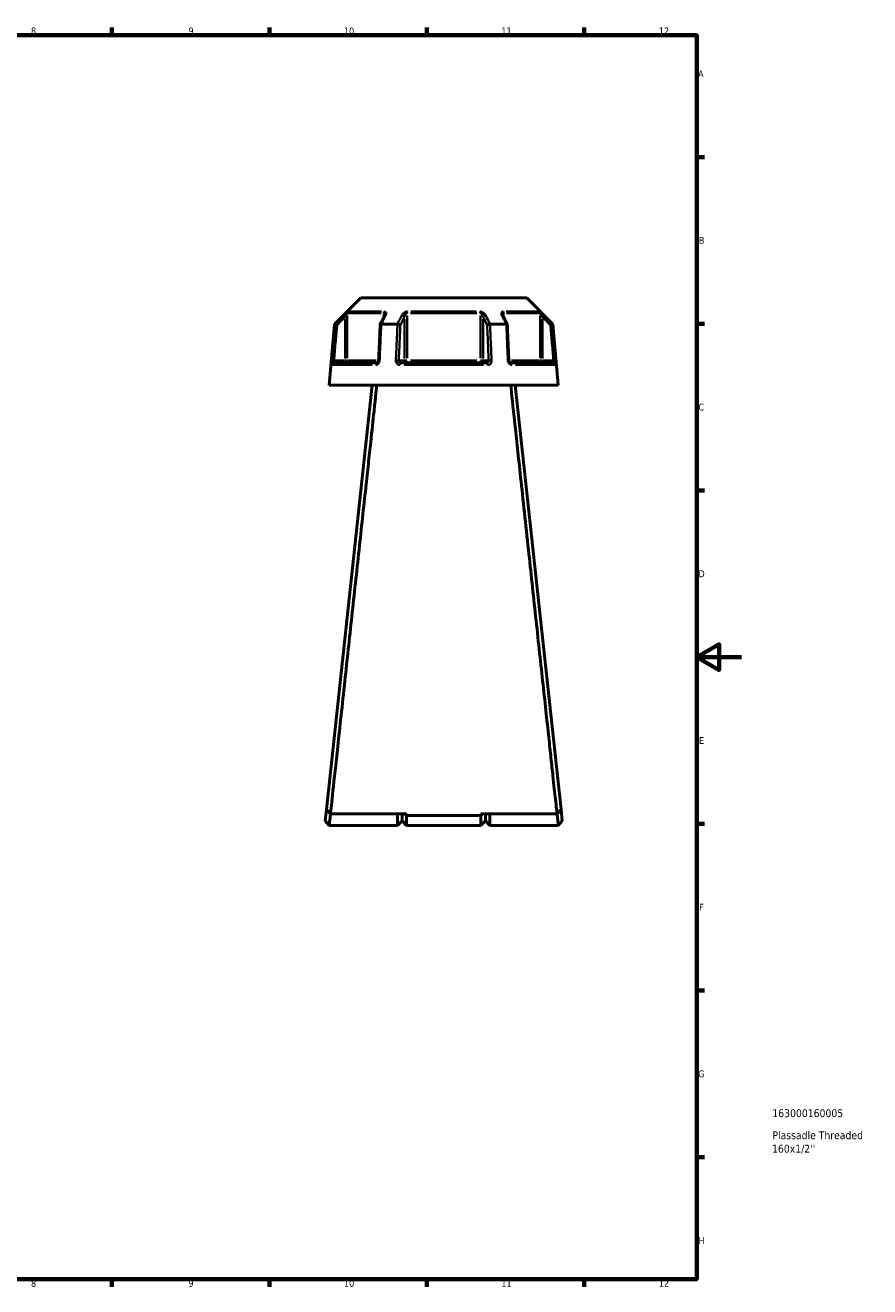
# Model space of a CAD drawing. Header units: millimetres. Extents: x 0 to 898, y 0 to 863.
# Tile 14 of 15: x 522 to 898, y 17 to 578. Entities that reach past the tile are written whole.
import ezdxf

# ---------------------------------------------------------------- set-up
doc = ezdxf.new("R2010")
doc.units = ezdxf.units.MM
for name, color, linetype, lineweight in [('Border (ANSI)', 7, 'Continuous', 70), ('Title (ISO)', 7, 'Continuous', 50), ('Visible (ANSI)', 7, 'Continuous', 50), ('Visible Narrow (ANSI)', 7, 'Continuous', 35)]:
    doc.layers.add(name, color=color, linetype=linetype, lineweight=lineweight)
doc.styles.add('Note Text (ANSI)', font='tahoma.ttf')
doc.styles.add('Note Text (ISO)', font='tahoma.ttf')

# ---------------------------------------------------------------- blocks, each defined once
blk = doc.blocks.new('Borders Default Border')
at = {"layer": 'Border (ANSI)'}
for p, q in [((560.67, 574), (560.67, 577.45)), ((630.75, 574), (630.75, 577.45)), ((700.83, 574), (700.83, 577.45)), ((770.92, 574), (770.92, 577.45)), ((821, 519.75), (824.45, 519.75)), ((821, 445.5), (824.45, 445.5)), ((821, 371.25), (824.45, 371.25)), ((821, 222.75), (824.45, 222.75)), ((821, 148.5), (824.45, 148.5)), ((821, 74.25), (824.45, 74.25)), ((560.67, 20), (560.67, 16.55)), ((630.75, 20), (630.75, 16.55)), ((700.83, 20), (700.83, 16.55)), ((770.92, 20), (770.92, 16.55))]:
    blk.add_line(p, q, dxfattribs=at)
at = {"layer": 'Border (ANSI)', "flags": 128}
for points in [[(20, 20), (20, 574), (821, 574), (821, 20), (20, 20)], [(841, 297), (821, 297), (831, 302.77), (831, 291.23), (821, 297)]]:
    blk.add_lwpolyline(points, dxfattribs=at)
at = {"layer": 'Border (ANSI)', "attachment_point": 7, "style": 'Note Text (ANSI)'}
for s, insert, char_height in [('8', (524.63, 574.33), 3.05), ('9', (594.7, 574.34), 3.05), ('10', (663.96, 574.34), 3.048), ('11', (734.04, 574.4), 3.048), ('12', (804.13, 574.4), 3.048), ('A', (821.63, 555.35), 3.05), ('B', (821.99, 481.1), 3.05), ('C', (821.8, 406.8), 3.05), ('D', (821.81, 332.6), 3.05), ('E', (822.05, 258.35), 3.05), ('F', (822.14, 184.1), 3.05), ('G', (821.66, 109.79), 3.05), ('H', (821.81, 35.6), 3.05), ('8', (524.63, 16.48), 3.05), ('9', (594.7, 16.49), 3.05), ('10', (663.96, 16.49), 3.048), ('11', (734.04, 16.55), 3.048), ('12', (804.13, 16.55), 3.048)]:
    blk.add_mtext(s, dxfattribs=dict(at, insert=insert, char_height=char_height))
blk = doc.blocks.new('Title Blocks ISO')
at = {"layer": 'Title (ISO)', "style": 'Note Text (ISO)'}
for tag, p in [('PART_NUMBER_001', (33.69, 72.11)), ('DESCRIPTION_001', (33.74, 62.29)), ('DESCRIPTION_002', (33.56, 56.3))]:
    blk.add_attdef(tag, p, '', height=3.5, dxfattribs=at)

msp = doc.modelspace()

# ---------------------------------------------------------------- linework, layer by layer
at = {"layer": 'Visible (ANSI)'}
for p, q in [((671.476, 457.058), (659.78, 445.363)), ((671.476, 457.058), (745.31, 457.058)), ((745.31, 457.058), (757.005, 445.363)), ((659.78, 445.363), (657.393, 418.073)), ((659.78, 445.363), (659.959, 445.363)), ((680.572, 445.363), (687.779, 445.363)), ((729.007, 445.363), (736.213, 445.363)), ((756.827, 445.363), (757.005, 445.363)), ((757.005, 445.363), (759.393, 418.073)), ((659.563, 428.073), (678.695, 428.073)), ((689.261, 428.073), (727.525, 428.073)), ((738.09, 428.073), (757.222, 428.073)), ((676.593, 418.073), (656.16, 229.152)), ((657.393, 418.073), (759.393, 418.073)), ((760.625, 229.152), (740.193, 418.073)), ((656.16, 229.152), (655.608, 224.048)), ((691.843, 227.137), (657.942, 227.137)), ((687.843, 222.058), (687.843, 227.137)), ((689.843, 227.137), (689.843, 224.058)), ((689.843, 224.058), (689.843, 227.137)), ((691.071, 227.137), (691.843, 226.398)), ((691.843, 227.137), (691.843, 226.398)), ((691.843, 226.398), (691.843, 222.058)), ((724.943, 226.398), (691.843, 226.398)), ((758.843, 227.137), (724.943, 227.137)), ((725.715, 227.137), (724.943, 226.398)), ((724.943, 226.398), (724.943, 227.137)), ((724.943, 222.058), (724.943, 226.398)), ((726.943, 224.058), (726.943, 227.137)), ((726.943, 227.137), (726.943, 224.058)), ((728.943, 227.137), (728.943, 222.058)), ((761.178, 224.048), (760.625, 229.152)), ((657.393, 222.058), (655.608, 224.047)), ((687.843, 222.058), (657.393, 222.058)), ((689.843, 224.058), (687.843, 222.058)), ((689.843, 224.058), (691.843, 222.058)), ((724.943, 222.058), (691.843, 222.058)), ((726.943, 224.058), (724.943, 222.058)), ((726.943, 224.058), (728.943, 222.058)), ((759.393, 222.058), (728.943, 222.058)), ((761.178, 224.047), (759.393, 222.058))]:
    msp.add_line(p, q, dxfattribs=at)
for centre, major_axis, ratio, start_param, end_param in [((6763.455, -11340.758), (200.99, -16638.193), 0.5089387, 3.9187628, 3.9190772), ((-5251.101, -11153.29), (198.906, 16373.593), 0.5089883, 5.5057328, 5.5060523)]:
    msp.add_ellipse(centre, major_axis=major_axis, ratio=ratio, start_param=start_param, end_param=end_param, dxfattribs=at)
for points in [[(659.959, 445.363), (659.959, 445.363), (659.96, 445.363), (659.961, 445.362)], [(680.552, 445.362), (680.559, 445.363), (680.566, 445.363), (680.572, 445.363)], [(687.779, 445.363), (687.786, 445.363), (687.794, 445.363), (687.802, 445.362)], [(728.984, 445.362), (728.991, 445.363), (728.999, 445.363), (729.007, 445.363)], [(736.213, 445.363), (736.22, 445.363), (736.227, 445.363), (736.234, 445.362)], [(756.825, 445.362), (756.825, 445.363), (756.826, 445.363), (756.827, 445.363)]]:
    msp.add_open_spline(points, degree=3, dxfattribs=at)
for points, knots in [([(660.921, 444.913), (660.92, 444.914), (660.919, 444.915), (660.798, 444.971), (660.68, 445.026), (660.459, 445.129), (660.357, 445.177), (660.181, 445.26), (660.107, 445.294), (660.003, 445.343), (659.971, 445.358), (659.961, 445.362)], [-0.15382512, -0.15382512, -0.15382512, -0.15382512, -0.1533498, -0.1533498, -0.11414243, -0.11414243, -0.07544702, -0.07544702, -0.03695585, -0.03695585, 0, 0, 0, 0]), ([(680.115, 445.139), (680.068, 444.071), (680.021, 443.003), (679.928, 440.867), (679.881, 439.799), (679.787, 437.662), (679.74, 436.594), (679.646, 434.458), (679.599, 433.39), (679.506, 431.254), (679.459, 430.185), (679.412, 429.117)], [0.6467617, 0.6467617, 0.6467617, 0.6467617, 0.9684346, 0.9684346, 1.2901075, 1.2901075, 1.6117804, 1.6117804, 1.9334534, 1.9334534, 2.2551263, 2.2551263, 2.2551263, 2.2551263]), ([(680.552, 445.362), (680.451, 445.358), (680.363, 445.343), (680.222, 445.294), (680.171, 445.26), (680.126, 445.194), (680.117, 445.168), (680.115, 445.139)], [-0.153708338, -0.153708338, -0.153708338, -0.153708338, -0.116666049, -0.116666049, -0.07808471, -0.07808471, -0.055255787, -0.055255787, -0.055255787, -0.055255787]), ([(682.146, 449.411), (682.146, 449.397), (682.145, 449.376), (682.138, 449.326), (682.133, 449.297), (682.118, 449.23), (682.107, 449.193), (682.081, 449.114), (682.066, 449.072), (682.029, 448.984), (682.008, 448.938), (681.984, 448.891)], [0.20265986, 0.20265986, 0.20265986, 0.20265986, 0.23121109, 0.23121109, 0.25976233, 0.25976233, 0.28831356, 0.28831356, 0.3168648, 0.3168648, 0.34541603, 0.34541603, 0.34541603, 0.34541603]), ([(689.074, 444.913), (689.073, 444.914), (689.072, 444.915), (689.012, 444.971), (688.933, 445.026), (688.744, 445.129), (688.636, 445.177), (688.402, 445.26), (688.278, 445.294), (688.032, 445.343), (687.913, 445.358), (687.802, 445.362)], [-0.15382512, -0.15382512, -0.15382512, -0.15382512, -0.15334997, -0.15334997, -0.1141425, -0.1141425, -0.07544733, -0.07544733, -0.03695593, -0.03695593, 0, 0, 0, 0]), ([(728.984, 445.362), (728.872, 445.358), (728.753, 445.343), (728.508, 445.294), (728.383, 445.26), (728.149, 445.177), (728.041, 445.129), (727.853, 445.026), (727.774, 444.971), (727.713, 444.915), (727.712, 444.914), (727.712, 444.913)], [-0.15370835, -0.15370835, -0.15370835, -0.15370835, -0.11666606, -0.11666606, -0.0780847, -0.0780847, -0.0392991, -0.0392991, 0, 0, 0.00047626, 0.00047626, 0.00047626, 0.00047626]), ([(734.801, 448.891), (734.777, 448.938), (734.756, 448.984), (734.72, 449.072), (734.704, 449.114), (734.678, 449.193), (734.668, 449.23), (734.652, 449.297), (734.647, 449.326), (734.641, 449.376), (734.64, 449.397), (734.64, 449.411)], [0, 0, 0, 0, 0.02855139, 0.02855139, 0.05710278, 0.05710278, 0.08565416, 0.08565416, 0.11420555, 0.11420555, 0.14275694, 0.14275694, 0.14275694, 0.14275694]), ([(736.67, 445.139), (736.669, 445.168), (736.66, 445.194), (736.614, 445.26), (736.563, 445.294), (736.422, 445.343), (736.335, 445.358), (736.234, 445.362)], [-0.098223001, -0.098223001, -0.098223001, -0.098223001, -0.075447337, -0.075447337, -0.03695593, -0.03695593, 0, 0, 0, 0]), ([(737.373, 429.117), (737.327, 430.185), (737.28, 431.254), (737.186, 433.39), (737.139, 434.458), (737.045, 436.594), (736.998, 437.662), (736.905, 439.799), (736.858, 440.867), (736.764, 443.003), (736.717, 444.071), (736.67, 445.139)], [1.2046153, 1.2046153, 1.2046153, 1.2046153, 1.5262883, 1.5262883, 1.8479612, 1.8479612, 2.1696341, 2.1696341, 2.491307, 2.491307, 2.8129799, 2.8129799, 2.8129799, 2.8129799]), ([(755.864, 444.913), (755.865, 444.914), (755.867, 444.915), (755.987, 444.971), (756.105, 445.026), (756.326, 445.129), (756.428, 445.177), (756.605, 445.26), (756.678, 445.294), (756.783, 445.343), (756.814, 445.358), (756.825, 445.362)], [-0.00047642, -0.00047642, -0.00047642, -0.00047642, 0, 0, 0.039299, 0.039299, 0.07808484, 0.07808484, 0.11666597, 0.11666597, 0.15370819, 0.15370819, 0.15370819, 0.15370819]), ([(679.412, 429.117), (679.408, 429.018), (679.393, 428.918), (679.344, 428.727), (679.31, 428.636), (679.228, 428.471), (679.181, 428.398), (679.079, 428.273), (679.026, 428.222), (678.919, 428.142), (678.866, 428.114), (678.772, 428.08), (678.731, 428.073), (678.695, 428.073)], [0, 0, 0, 0, 0.05067005, 0.05067005, 0.10084685, 0.10084685, 0.1507669, 0.1507669, 0.20138762, 0.20138762, 0.25586434, 0.25586434, 0.31481094, 0.31481094, 0.31481094, 0.31481094]), ([(738.09, 428.073), (738.052, 428.073), (738.008, 428.08), (737.901, 428.123), (737.838, 428.159), (737.718, 428.261), (737.662, 428.322), (737.562, 428.463), (737.518, 428.543), (737.445, 428.717), (737.417, 428.811), (737.385, 428.977), (737.377, 429.047), (737.373, 429.117)], [0, 0, 0, 0, 0.06296271, 0.06296271, 0.12592542, 0.12592542, 0.17893056, 0.17893056, 0.22915943, 0.22915943, 0.27910739, 0.27910739, 0.31481354, 0.31481354, 0.31481354, 0.31481354]), ([(657.942, 227.137), (658.124, 228.818), (658.509, 232.37), (659.626, 242.671), (660.347, 249.326), (662.123, 265.728), (663.201, 275.68), (665.355, 295.58), (666.406, 305.293), (667.473, 315.152), (668.006, 320.082), (668.543, 325.048), (669.613, 334.941), (670.146, 339.867), (671.194, 349.567), (671.71, 354.34), (672.714, 363.627), (673.201, 368.14), (674.067, 376.151), (674.45, 379.701), (675.183, 386.478), (675.531, 389.706), (676.418, 397.916), (676.917, 402.541), (677.61, 408.961), (677.848, 411.162), (678.265, 415.028), (678.445, 416.692), (678.594, 418.073)], [0.1524923, 0.1524923, 0.1524923, 0.1524923, 0.4911324, 0.4911324, 0.8203069, 0.8203069, 1.1762235, 1.1762235, 1.477943, 1.477943, 1.477943, 1.6288028, 1.6288028, 1.7796625, 1.7796625, 1.9305223, 1.9305223, 2.0813821, 2.0813821, 2.2096129, 2.2096129, 2.3378437, 2.3378437, 2.555836, 2.555836, 2.6902761, 2.6902761, 2.8247161, 2.8247161, 2.8247161, 2.8247161]), ([(738.192, 418.073), (738.592, 414.361), (739.216, 408.582), (740.755, 394.329), (741.637, 386.156), (743.691, 367.146), (744.88, 356.146), (747.164, 335.017), (748.246, 325.012), (749.313, 315.152), (749.846, 310.222), (750.375, 305.329), (751.415, 295.725), (751.924, 291.015), (752.913, 281.885), (753.391, 277.465), (754.306, 269.016), (754.742, 264.986), (755.502, 257.975), (755.832, 254.927), (756.449, 249.229), (756.736, 246.578), (757.448, 240.015), (757.826, 236.519), (758.312, 232.035), (758.468, 230.599), (758.698, 228.472), (758.782, 227.7), (758.843, 227.137)], [-2.8247161, -2.8247161, -2.8247161, -2.8247161, -2.4633359, -2.4633359, -2.1351717, -2.1351717, -1.7796625, -1.7796625, -1.477943, -1.477943, -1.477943, -1.3270832, -1.3270832, -1.1762235, -1.1762235, -1.0253637, -1.0253637, -0.874504, -0.874504, -0.7462732, -0.7462732, -0.6180424, -0.6180424, -0.40005, -0.40005, -0.2659519, -0.2659519, -0.1524923, -0.1524923, -0.1524923, -0.1524923]), ([(657.942, 227.137), (657.645, 227.472), (657.348, 227.808), (656.754, 228.48), (656.457, 228.816), (656.16, 229.152)], [-0.2690572, -0.2690572, -0.2690572, -0.2690572, -0.13453672, -0.13453672, 0, 0, 0, 0]), ([(657.393, 222.059), (657.393, 222.06), (657.415, 222.259), (657.52, 223.218), (657.627, 224.189), (657.823, 225.977), (657.885, 226.538), (657.95, 227.137)], [-3.1415927, -3.1415927, -3.1415927, -3.1415927, -2.8089157, -2.8089157, -2.327196, -2.327196, -2.1338274, -2.1338274, -2.1338274, -2.1338274]), ([(758.835, 227.137), (758.901, 226.538), (758.962, 225.977), (759.158, 224.189), (759.265, 223.218), (759.371, 222.259), (759.392, 222.06), (759.393, 222.059)], [2.1338274, 2.1338274, 2.1338274, 2.1338274, 2.327196, 2.327196, 2.8089157, 2.8089157, 3.1415927, 3.1415927, 3.1415927, 3.1415927]), ([(760.625, 229.152), (760.328, 228.816), (760.031, 228.48), (759.437, 227.808), (759.14, 227.472), (758.843, 227.137)], [-0.26905707, -0.26905707, -0.26905707, -0.26905707, -0.13452021, -0.13452021, 0, 0, 0, 0])]:
    msp.add_open_spline(points, degree=3, knots=knots, dxfattribs=at)
at = {"layer": 'Visible Narrow (ANSI)'}
for p, q in [((680.461, 450.211), (665.716, 450.211)), ((666.005, 450.918), (680.65, 450.918)), ((681.76, 450.123), (681.76, 448.533)), ((723.137, 450.211), (693.648, 450.211)), ((693.748, 450.918), (723.038, 450.918)), ((735.025, 448.533), (735.025, 450.123)), ((736.135, 450.918), (750.781, 450.918)), ((751.069, 450.211), (736.324, 450.211)), ((663.766, 449.143), (664.411, 448.495)), ((664.464, 447.473), (664.464, 430.042)), ((665.455, 430.13), (665.455, 449.154)), ((690.845, 447.473), (690.845, 430.042)), ((692.087, 430.13), (692.087, 449.154)), ((724.698, 449.154), (724.698, 430.13)), ((725.94, 430.042), (725.94, 447.473)), ((751.331, 449.154), (751.331, 430.13)), ((752.321, 430.042), (752.321, 447.473)), ((752.374, 448.495), (753.02, 449.143)), ((659.457, 429.08), (658.547, 429.16)), ((676.52, 427.161), (658.863, 427.161)), ((664.217, 429.073), (659.777, 429.073)), ((664.464, 428.995), (664.464, 428.077)), ((665.442, 429.073), (664.536, 429.073)), ((665.69, 429.073), (678.298, 429.073)), ((690.722, 429.073), (688.502, 429.073)), ((726.05, 427.161), (690.736, 427.161)), ((692.02, 429.073), (690.883, 429.073)), ((693.648, 429.073), (723.137, 429.073)), ((725.902, 429.073), (724.765, 429.073)), ((728.284, 429.073), (726.064, 429.073)), ((738.487, 429.073), (751.096, 429.073)), ((757.922, 427.161), (740.265, 427.161)), ((752.25, 429.073), (751.343, 429.073)), ((752.321, 428.077), (752.321, 428.995)), ((757.008, 429.073), (752.568, 429.073)), ((758.239, 429.16), (757.329, 429.08))]:
    msp.add_line(p, q, dxfattribs=at)
for centre, major_axis, ratio, start_param, end_param in [((666.445, 450.211), (0, -1), 0.9904959, 3.9662607, 4.6731191), ((682.374, 450.211), (0, 1), 0.6143631, 0.8246681, 1.5315264), ((692.463, 450.211), (0, -1), 0.3761328, 3.9662607, 4.6731191), ((724.322, 450.211), (0, 1), 0.3761328, 4.7516589, 5.4585172), ((734.411, 450.211), (0, -1), 0.6143631, 1.6100662, 2.3169246), ((750.34, 450.211), (0, 1), 0.9904959, 4.7516589, 5.4585172), ((682.878, 448.442), (-0.894, 0.449), 0.6136988, 5.5048942, 6.2422226), ((689.979, 448.442), (-0.894, 0.449), 0.6136988, 3.9026286, 5.2571626), ((726.806, 448.442), (-0.894, -0.449), 0.6136988, 4.1676154, 5.5221494), ((733.908, 448.442), (0.894, 0.449), 0.6136988, 0.0409627, 0.7782911), ((659.563, 427.073), (0, 1), 0.992287, 0.0741765, 1.4093534), ((664.464, 429.073), (0, -1), 0.9904959, 0.0785398, 1.4922565), ((678.695, 427.073), (0, 1), 0.6034974, 0.0741765, 1.4093534), ((680.411, 429.073), (-0.999, 0.044), 0.0757423, 5.369153, 6.2350783), ((687.512, 429.073), (0.999, -0.044), 0.0757423, 0.5996329, 1.9382948), ((689.261, 427.073), (0, 1), 0.3887896, 0.0741765, 1.4093534), ((691.711, 429.073), (0, -1), 0.8660254, 4.7909288, 6.2046455), ((691.711, 429.073), (0, -1), 0.3761328, 0.0785398, 1.4922565), ((725.074, 429.073), (0, -1), 0.3761328, 4.7909288, 6.2046455), ((725.074, 429.073), (0, -1), 0.8660254, 0.0785398, 1.4922565), ((727.525, 427.073), (0, 1), 0.3887896, 4.8738319, 6.2090088), ((729.273, 429.073), (0.999, 0.044), 0.0757423, 1.2032978, 2.5419597), ((736.374, 429.073), (0.999, 0.044), 0.0757423, 0.048107, 0.9140323), ((738.09, 427.073), (0, 1), 0.6034974, 4.8738319, 6.2090088), ((752.321, 429.073), (0, -1), 0.9904959, 4.7909288, 6.2046455), ((757.222, 427.073), (0, 1), 0.992287, 4.8738319, 6.2090088)]:
    msp.add_ellipse(centre, major_axis=major_axis, ratio=ratio, start_param=start_param, end_param=end_param, dxfattribs=at)
for points, knots in [([(665.745, 450.918), (665.713, 450.918), (665.639, 450.875), (665.308, 450.625), (664.952, 450.301), (664.318, 449.699), (664.037, 449.425), (663.76, 449.149)], [-0.34541645, -0.34541645, -0.34541645, -0.34541645, -0.27620858, -0.27620858, -0.11734182, -0.11734182, 0, 0, 0, 0]), ([(664.464, 448.442), (664.603, 448.718), (664.743, 448.992), (665.06, 449.594), (665.238, 449.918), (665.402, 450.168), (665.439, 450.211), (665.455, 450.211)], [0, 0, 0, 0, 0.11734182, 0.11734182, 0.27620858, 0.27620858, 0.34541645, 0.34541645, 0.34541645, 0.34541645]), ([(681.76, 450.211), (681.794, 450.211), (681.826, 450.205), (681.904, 450.175), (681.947, 450.143), (682.031, 450.039), (682.067, 449.959), (682.117, 449.782), (682.132, 449.686), (682.144, 449.528), (682.146, 449.47), (682.146, 449.411)], [0, 0, 0, 0, 0.02585168, 0.02585168, 0.06721438, 0.06721438, 0.12288915, 0.12288915, 0.17445287, 0.17445287, 0.20265986, 0.20265986, 0.20265986, 0.20265986]), ([(682.469, 449.149), (682.58, 449.37), (682.659, 449.59), (682.734, 449.972), (682.742, 450.139), (682.701, 450.393), (682.67, 450.489), (682.567, 450.666), (682.492, 450.746), (682.32, 450.85), (682.234, 450.883), (682.075, 450.912), (682.009, 450.918), (681.94, 450.918)], [-0.34541603, -0.34541603, -0.34541603, -0.34541603, -0.25141662, -0.25141662, -0.17445287, -0.17445287, -0.12288915, -0.12288915, -0.06721438, -0.06721438, -0.02585168, -0.02585168, 0, 0, 0, 0]), ([(692.197, 450.918), (691.995, 450.918), (691.781, 450.881), (691.049, 450.646), (690.595, 450.312), (690.013, 449.699), (689.823, 449.425), (689.684, 449.149)], [-0.34541684, -0.34541684, -0.34541684, -0.34541684, -0.28109054, -0.28109054, -0.11734182, -0.11734182, 0, 0, 0, 0]), ([(690.845, 448.442), (690.914, 448.718), (691.009, 448.992), (691.297, 449.605), (691.522, 449.939), (691.882, 450.174), (691.988, 450.211), (692.087, 450.211)], [0, 0, 0, 0, 0.11734182, 0.11734182, 0.28109054, 0.28109054, 0.34541684, 0.34541684, 0.34541684, 0.34541684]), ([(727.101, 449.149), (726.99, 449.37), (726.845, 449.59), (726.522, 449.973), (726.354, 450.139), (726.035, 450.393), (725.896, 450.489), (725.588, 450.666), (725.417, 450.746), (725.106, 450.85), (724.971, 450.883), (724.752, 450.912), (724.669, 450.918), (724.588, 450.918)], [-0.345416, -0.345416, -0.345416, -0.345416, -0.25131567, -0.25131567, -0.17440412, -0.17440412, -0.12292214, -0.12292214, -0.06721438, -0.06721438, -0.02585168, -0.02585168, 0, 0, 0, 0]), ([(724.698, 450.211), (724.738, 450.211), (724.779, 450.205), (724.886, 450.175), (724.953, 450.143), (725.106, 450.039), (725.191, 449.959), (725.343, 449.782), (725.411, 449.686), (725.569, 449.432), (725.652, 449.266), (725.813, 448.883), (725.885, 448.663), (725.94, 448.442)], [0, 0, 0, 0, 0.02585168, 0.02585168, 0.06721438, 0.06721438, 0.12292214, 0.12292214, 0.17440412, 0.17440412, 0.25131567, 0.25131567, 0.345416, 0.345416, 0.345416, 0.345416]), ([(734.845, 450.918), (734.678, 450.918), (734.532, 450.883), (734.113, 450.653), (734.024, 450.316), (734.088, 449.699), (734.178, 449.425), (734.317, 449.149)], [-0.34541683, -0.34541683, -0.34541683, -0.34541683, -0.28278882, -0.28278882, -0.11734182, -0.11734182, 0, 0, 0, 0]), ([(734.64, 449.412), (734.64, 449.708), (734.689, 449.972), (734.871, 450.176), (734.943, 450.211), (735.025, 450.211)], [0.14275694, 0.14275694, 0.14275694, 0.14275694, 0.28278882, 0.28278882, 0.34541683, 0.34541683, 0.34541683, 0.34541683]), ([(753.025, 449.149), (752.802, 449.371), (752.576, 449.592), (752.177, 449.976), (752.002, 450.141), (751.726, 450.394), (751.62, 450.489), (751.415, 450.666), (751.318, 450.746), (751.179, 450.85), (751.129, 450.883), (751.07, 450.912), (751.053, 450.918), (751.041, 450.918)], [-0.34541583, -0.34541583, -0.34541583, -0.34541583, -0.25081718, -0.25081718, -0.17415567, -0.17415567, -0.12305037, -0.12305037, -0.06721438, -0.06721438, -0.02585168, -0.02585168, 0, 0, 0, 0]), ([(751.331, 450.211), (751.337, 450.211), (751.345, 450.205), (751.375, 450.175), (751.399, 450.143), (751.468, 450.039), (751.517, 449.959), (751.619, 449.782), (751.672, 449.687), (751.81, 449.434), (751.897, 449.269), (752.097, 448.885), (752.209, 448.664), (752.321, 448.442)], [0, 0, 0, 0, 0.02585168, 0.02585168, 0.06721438, 0.06721438, 0.12305037, 0.12305037, 0.17415567, 0.17415567, 0.25081718, 0.25081718, 0.34541583, 0.34541583, 0.34541583, 0.34541583]), ([(659.961, 445.362), (659.927, 444.977), (659.893, 444.591), (659.642, 441.732), (659.425, 439.259), (659.207, 436.785), (658.984, 434.244), (658.761, 431.702), (658.538, 429.161)], [-2.8310344, -2.8310344, -2.8310344, -2.8310344, -2.7148769, -2.7148769, -1.9700122, -1.9700122, -1.9700122, -1.2046153, -1.2046153, -1.2046153, -1.2046153]), ([(659.531, 429.073), (659.754, 431.615), (659.977, 434.157), (660.2, 436.698), (660.417, 439.171), (660.634, 441.645), (660.875, 444.383), (660.898, 444.648), (660.921, 444.913)], [1.2046153, 1.2046153, 1.2046153, 1.2046153, 1.9700122, 1.9700122, 1.9700122, 2.7148769, 2.7148769, 2.7946855, 2.7946855, 2.7946855, 2.7946855]), ([(663.76, 449.149), (663.402, 448.792), (663.043, 448.435), (662.685, 448.079), (661.776, 447.173), (660.867, 446.268), (659.959, 445.363)], [-0.97913562, -0.97913562, -0.97913562, -0.97913562, -0.82743944, -0.82743944, -0.82743944, -0.44264801, -0.44264801, -0.44264801, -0.44264801]), ([(660.921, 444.913), (661.744, 445.733), (662.567, 446.552), (663.389, 447.371), (663.748, 447.728), (664.106, 448.085), (664.464, 448.442)], [0.47911248, 0.47911248, 0.47911248, 0.47911248, 0.82743944, 0.82743944, 0.82743944, 0.97913562, 0.97913562, 0.97913562, 0.97913562]), ([(679.842, 429.161), (679.954, 431.702), (680.065, 434.244), (680.176, 436.785), (680.284, 439.259), (680.393, 441.732), (680.518, 444.591), (680.535, 444.977), (680.552, 445.362)], [-2.2551263, -2.2551263, -2.2551263, -2.2551263, -1.4897292, -1.4897292, -1.4897292, -0.7448646, -0.7448646, -0.6287072, -0.6287072, -0.6287072, -0.6287072]), ([(680.572, 445.363), (681.026, 446.268), (681.479, 447.173), (681.933, 448.078), (682.111, 448.435), (682.29, 448.792), (682.469, 449.149)], [-1.9002789, -1.9002789, -1.9002789, -1.9002789, -1.51551035, -1.51551035, -1.51551035, -1.3637913, -1.3637913, -1.3637913, -1.3637913]), ([(687.802, 445.362), (687.785, 444.977), (687.768, 444.591), (687.642, 441.732), (687.533, 439.259), (687.424, 436.785), (687.312, 434.244), (687.2, 431.702), (687.088, 429.161)], [-2.8310344, -2.8310344, -2.8310344, -2.8310344, -2.714877, -2.714877, -1.9700124, -1.9700124, -1.9700124, -1.2046153, -1.2046153, -1.2046153, -1.2046153]), ([(689.684, 449.149), (689.504, 448.792), (689.325, 448.435), (689.145, 448.079), (688.69, 447.173), (688.234, 446.268), (687.779, 445.363)], [-3.01506872, -3.01506872, -3.01506872, -3.01506872, -2.86337172, -2.86337172, -2.86337172, -2.47858111, -2.47858111, -2.47858111, -2.47858111]), ([(688.378, 429.073), (688.49, 431.615), (688.601, 434.157), (688.713, 436.698), (688.822, 439.171), (688.93, 441.645), (689.05, 444.383), (689.062, 444.648), (689.074, 444.913)], [1.2046153, 1.2046153, 1.2046153, 1.2046153, 1.9700124, 1.9700124, 1.9700124, 2.714877, 2.714877, 2.7946855, 2.7946855, 2.7946855, 2.7946855]), ([(689.074, 444.913), (689.485, 445.733), (689.896, 446.552), (690.308, 447.371), (690.487, 447.728), (690.666, 448.085), (690.845, 448.442)], [2.51504558, 2.51504558, 2.51504558, 2.51504558, 2.86337172, 2.86337172, 2.86337172, 3.01506872, 3.01506872, 3.01506872, 3.01506872]), ([(725.94, 448.442), (726.119, 448.085), (726.299, 447.728), (726.478, 447.371), (726.889, 446.552), (727.3, 445.733), (727.712, 444.913)], [1.3637913, 1.3637913, 1.3637913, 1.3637913, 1.51548829, 1.51548829, 1.51548829, 1.86381443, 1.86381443, 1.86381443, 1.86381443]), ([(729.007, 445.363), (728.551, 446.268), (728.096, 447.173), (727.64, 448.079), (727.461, 448.435), (727.281, 448.792), (727.101, 449.149)], [-1.9002789, -1.9002789, -1.9002789, -1.9002789, -1.51548829, -1.51548829, -1.51548829, -1.3637913, -1.3637913, -1.3637913, -1.3637913]), ([(727.712, 444.913), (727.723, 444.648), (727.735, 444.383), (727.855, 441.645), (727.964, 439.171), (728.072, 436.698), (728.184, 434.157), (728.295, 431.615), (728.407, 429.073)], [0.6650561, 0.6650561, 0.6650561, 0.6650561, 0.7448646, 0.7448646, 1.4897292, 1.4897292, 1.4897292, 2.2551263, 2.2551263, 2.2551263, 2.2551263]), ([(729.697, 429.161), (729.585, 431.702), (729.473, 434.244), (729.361, 436.785), (729.253, 439.259), (729.144, 441.732), (729.018, 444.591), (729.001, 444.977), (728.984, 445.362)], [-2.2551263, -2.2551263, -2.2551263, -2.2551263, -1.4897292, -1.4897292, -1.4897292, -0.7448646, -0.7448646, -0.6287072, -0.6287072, -0.6287072, -0.6287072]), ([(734.317, 449.149), (734.495, 448.792), (734.674, 448.436), (734.853, 448.079), (735.306, 447.174), (735.759, 446.268), (736.213, 445.363)], [-3.02636058, -3.02636058, -3.02636058, -3.02636058, -2.87471403, -2.87471403, -2.87471403, -2.48987298, -2.48987298, -2.48987298, -2.48987298]), ([(736.234, 445.362), (736.251, 444.977), (736.267, 444.591), (736.393, 441.732), (736.501, 439.259), (736.609, 436.785), (736.72, 434.244), (736.832, 431.702), (736.943, 429.161)], [-2.8310344, -2.8310344, -2.8310344, -2.8310344, -2.7148769, -2.7148769, -1.9700122, -1.9700122, -1.9700122, -1.2046153, -1.2046153, -1.2046153, -1.2046153]), ([(752.321, 448.442), (752.679, 448.085), (753.037, 447.729), (753.396, 447.372), (754.218, 446.552), (755.041, 445.733), (755.864, 444.913)], [1.3637913, 1.3637913, 1.3637913, 1.3637913, 1.51541497, 1.51541497, 1.51541497, 1.86381443, 1.86381443, 1.86381443, 1.86381443]), ([(756.827, 445.363), (755.918, 446.268), (755.009, 447.174), (754.1, 448.079), (753.742, 448.436), (753.383, 448.792), (753.025, 449.149)], [-1.9002789, -1.9002789, -1.9002789, -1.9002789, -1.51541497, -1.51541497, -1.51541497, -1.3637913, -1.3637913, -1.3637913, -1.3637913]), ([(755.864, 444.913), (755.887, 444.648), (755.91, 444.383), (756.151, 441.645), (756.368, 439.171), (756.585, 436.698), (756.808, 434.157), (757.032, 431.615), (757.255, 429.073)], [0.6650561, 0.6650561, 0.6650561, 0.6650561, 0.7448647, 0.7448647, 1.4897294, 1.4897294, 1.4897294, 2.2551263, 2.2551263, 2.2551263, 2.2551263]), ([(758.247, 429.161), (758.024, 431.702), (757.801, 434.244), (757.578, 436.785), (757.361, 439.259), (757.143, 441.732), (756.892, 444.591), (756.859, 444.977), (756.825, 445.362)], [-2.2551263, -2.2551263, -2.2551263, -2.2551263, -1.4897294, -1.4897294, -1.4897294, -0.7448647, -0.7448647, -0.6287072, -0.6287072, -0.6287072, -0.6287072]), ([(658.538, 429.161), (658.497, 428.69), (658.469, 428.219), (658.465, 427.59), (658.478, 427.384), (658.524, 427.197), (658.547, 427.161), (658.575, 427.161)], [-0.31481287, -0.31481287, -0.31481287, -0.31481287, -0.1729885, -0.1729885, -0.06653404, -0.06653404, 0, 0, 0, 0]), ([(659.563, 428.073), (659.536, 428.073), (659.513, 428.092), (659.469, 428.185), (659.457, 428.288), (659.462, 428.603), (659.489, 428.838), (659.531, 429.073)], [0, 0, 0, 0, 0.06653404, 0.06653404, 0.1729885, 0.1729885, 0.31481287, 0.31481287, 0.31481287, 0.31481287]), ([(678.094, 427.161), (678.442, 427.161), (678.8, 427.3), (679.289, 427.72), (679.455, 427.932), (679.676, 428.356), (679.748, 428.558), (679.82, 428.896), (679.837, 429.028), (679.842, 429.161)], [-0.31481094, -0.31481094, -0.31481094, -0.31481094, -0.18655676, -0.18655676, -0.10364264, -0.10364264, -0.03986256, -0.03986256, 0, 0, 0, 0]), ([(687.088, 429.161), (687.075, 428.872), (687.122, 428.582), (687.341, 428.014), (687.535, 427.744), (687.97, 427.392), (688.19, 427.281), (688.569, 427.18), (688.721, 427.161), (688.873, 427.161)], [-0.31481397, -0.31481397, -0.31481397, -0.31481397, -0.2278058, -0.2278058, -0.12655878, -0.12655878, -0.04867645, -0.04867645, 0, 0, 0, 0]), ([(689.261, 428.073), (689.181, 428.073), (689.102, 428.083), (688.907, 428.134), (688.795, 428.189), (688.578, 428.365), (688.484, 428.5), (688.383, 428.784), (688.366, 428.929), (688.378, 429.073)], [0, 0, 0, 0, 0.04867645, 0.04867645, 0.12655878, 0.12655878, 0.2278058, 0.2278058, 0.31481397, 0.31481397, 0.31481397, 0.31481397]), ([(728.407, 429.073), (728.413, 429.007), (728.412, 428.941), (728.395, 428.772), (728.368, 428.672), (728.271, 428.459), (728.191, 428.354), (727.937, 428.144), (727.735, 428.073), (727.525, 428.073)], [0, 0, 0, 0, 0.03982627, 0.03982627, 0.1035483, 0.1035483, 0.18638694, 0.18638694, 0.31481104, 0.31481104, 0.31481104, 0.31481104]), ([(727.912, 427.161), (728.314, 427.161), (728.709, 427.301), (729.218, 427.721), (729.382, 427.933), (729.588, 428.357), (729.649, 428.558), (729.697, 428.896), (729.703, 429.028), (729.697, 429.161)], [-0.31481104, -0.31481104, -0.31481104, -0.31481104, -0.18638694, -0.18638694, -0.1035483, -0.1035483, -0.03982627, -0.03982627, 0, 0, 0, 0]), ([(736.943, 429.161), (736.948, 429.054), (736.959, 428.948), (737.052, 428.431), (737.237, 428.039), (737.699, 427.516), (737.942, 427.345), (738.361, 427.191), (738.527, 427.161), (738.691, 427.161)], [-0.31481354, -0.31481354, -0.31481354, -0.31481354, -0.28284699, -0.28284699, -0.15713721, -0.15713721, -0.06043739, -0.06043739, 0, 0, 0, 0]), ([(757.255, 429.073), (757.266, 429.008), (757.277, 428.942), (757.301, 428.774), (757.312, 428.674), (757.328, 428.463), (757.329, 428.357), (757.312, 428.168), (757.287, 428.1), (757.24, 428.076), (757.231, 428.073), (757.222, 428.073)], [0, 0, 0, 0, 0.03957477, 0.03957477, 0.1028944, 0.1028944, 0.18520991, 0.18520991, 0.29222008, 0.29222008, 0.31481112, 0.31481112, 0.31481112, 0.31481112]), ([(758.21, 427.161), (758.22, 427.161), (758.229, 427.165), (758.277, 427.213), (758.303, 427.349), (758.321, 427.729), (758.32, 427.939), (758.304, 428.362), (758.293, 428.562), (758.269, 428.898), (758.259, 429.029), (758.247, 429.161)], [-0.31481112, -0.31481112, -0.31481112, -0.31481112, -0.29222008, -0.29222008, -0.18520991, -0.18520991, -0.1028944, -0.1028944, -0.03957477, -0.03957477, 0, 0, 0, 0])]:
    msp.add_open_spline(points, degree=3, knots=knots, dxfattribs=at)

# ---------------------------------------------------------------- block references
msp.add_blockref('Borders Default Border', (0, 0))
msp.add_blockref('Title Blocks ISO', (821, 20)).add_auto_attribs({'PART_NUMBER_001': '163000160005', 'DESCRIPTION_001': 'Plassadle Threaded', 'DESCRIPTION_002': "160x1/2''"})

doc.saveas('drawing.dxf')
